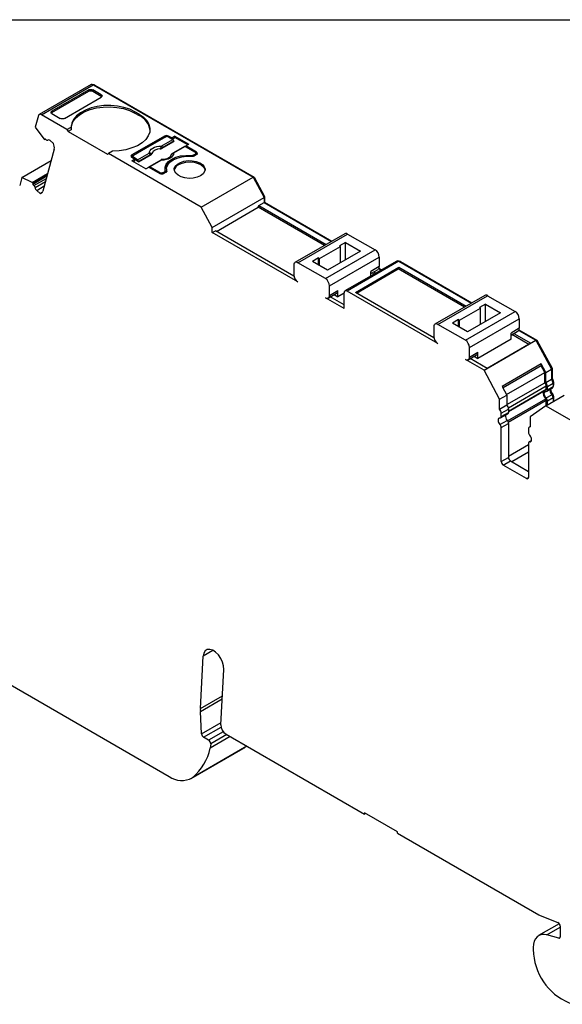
# Model space of a CAD drawing. Header units: millimetres. Extents: x 6 to 273, y 6 to 210.
# Tile 7 of 8: x 204 to 241, y 142 to 210. Entities that reach past the tile are written whole.
import ezdxf

# ---------------------------------------------------------------- set-up
doc = ezdxf.new("R2010")
doc.units = ezdxf.units.MM
doc.linetypes.add('SLD-Solid', pattern=[0])
doc.layers.add('TEXT', color=140, linetype='SLD-Solid', lineweight=25)

msp = doc.modelspace()

# ---------------------------------------------------------------- linework, layer by layer
for p, q in [((208.931, 205.128), (205.395, 203.087)), ((205.545, 203.072), (209.081, 205.113)), ((208.769, 204.761), (206.26, 203.313)), ((208.776, 204.676), (208.769, 204.761)), ((209.624, 204.432), (209.053, 204.762)), ((209.053, 204.762), (209.059, 204.676)), ((209.081, 205.113), (219.983, 198.819)), ((209.152, 205.072), (209.187, 205.093)), ((209.187, 205.093), (220.058, 198.817)), ((206.253, 203.219), (208.776, 204.676)), ((207.115, 202.82), (209.624, 204.268)), ((209.059, 204.676), (209.631, 204.346)), ((209.631, 204.346), (209.624, 204.432)), ((209.631, 204.346), (209.669, 204.312)), ((205.34, 203.009), (205.127, 202.213)), ((207.291, 202.064), (205.545, 203.072)), ((206.216, 203.189), (206.253, 203.219)), ((206.26, 203.313), (206.253, 203.219)), ((206.26, 203.149), (206.831, 202.819)), ((212.205, 203.105), (211.922, 203.268)), ((211.922, 203.179), (211.922, 203.268)), ((211.922, 203.179), (212.205, 203.015)), ((212.205, 203.015), (212.205, 203.105)), ((205.127, 202.213), (205.713, 201.418)), ((207.291, 202.064), (207.569, 202.225)), ((207.291, 202.064), (207.369, 201.929)), ((205.754, 201.381), (205.713, 201.418)), ((205.754, 201.381), (205.818, 201.418)), ((205.877, 201.366), (205.795, 201.438)), ((207.574, 202.048), (207.369, 201.929)), ((207.369, 201.929), (210.042, 200.386)), ((213.938, 201.615), (211.71, 200.329)), ((211.71, 200.239), (213.938, 201.525)), ((214.008, 201.554), (211.816, 200.288)), ((213.722, 200.933), (214.509, 201.387)), ((213.938, 201.525), (213.938, 201.615)), ((214.436, 201.491), (214.221, 201.615)), ((214.221, 201.615), (214.221, 201.554)), ((214.221, 201.554), (214.509, 201.387)), ((214.648, 201.613), (214.436, 201.491)), ((214.436, 201.491), (214.436, 201.429)), ((214.461, 201.415), (214.648, 201.523)), ((214.648, 201.613), (215.597, 201.066)), ((214.648, 201.523), (214.648, 201.613)), ((215.519, 201.021), (214.648, 201.523)), ((206.42, 200.728), (205.651, 197.86)), ((205.979, 201.338), (206, 201.35)), ((205.984, 201.341), (205.998, 201.349)), ((206.366, 201.101), (206.134, 201.307)), ((213.734, 200.767), (214.581, 201.256)), ((214.58, 201.272), (213.793, 200.818)), ((215.296, 200.909), (214.509, 200.455)), ((215.346, 200.904), (214.559, 200.45)), ((214.58, 201.272), (214.581, 201.256)), ((215.346, 200.904), (216.024, 200.513)), ((215.384, 200.943), (215.597, 201.066)), ((216.13, 200.513), (215.384, 200.943)), ((215.384, 200.882), (215.384, 200.943)), ((210.042, 200.386), (210.119, 200.431)), ((210.398, 200.592), (210.119, 200.431)), ((216.448, 196.778), (210.119, 200.431)), ((211.71, 200.329), (211.71, 200.239)), ((211.71, 200.166), (211.926, 200.042)), ((211.772, 200.227), (211.772, 200.137)), ((211.772, 200.137), (211.773, 200.13)), ((212.105, 199.999), (211.816, 200.166)), ((211.816, 200.166), (211.816, 200.105)), ((212.105, 199.999), (212.892, 200.454)), ((212.963, 200.339), (212.176, 199.884)), ((212.177, 199.868), (213.024, 200.357)), ((214.38, 200.326), (214.375, 200.313)), ((215.748, 200.241), (215.748, 200.297)), ((215.918, 200.329), (216.024, 200.391)), ((215.918, 200.329), (215.918, 200.242)), ((216.024, 200.301), (215.924, 200.243)), ((216.13, 200.35), (215.988, 200.268)), ((216.024, 200.301), (216.024, 200.391)), ((216.13, 200.423), (216.067, 200.459)), ((216.068, 200.362), (216.068, 200.452)), ((216.13, 200.423), (216.13, 200.513)), ((204.213, 198.797), (206.211, 199.95)), ((211.926, 200.042), (211.714, 199.919)), ((212.662, 199.372), (211.714, 199.919)), ((211.792, 199.874), (211.926, 199.952)), ((211.926, 199.952), (211.926, 200.042)), ((212.177, 199.868), (211.926, 200.013)), ((212.177, 199.868), (212.176, 199.884)), ((212.662, 199.372), (212.874, 199.494)), ((212.874, 199.494), (213.62, 199.064)), ((213.679, 199.976), (212.892, 199.521)), ((213.729, 199.971), (212.942, 199.516)), ((213.62, 199.125), (212.942, 199.516)), ((213.807, 200.014), (213.722, 200.007)), ((214.082, 199.38), (214.082, 199.29)), ((204.213, 198.797), (204.067, 198.249)), ((204.917, 198.447), (204.213, 198.797)), ((204.917, 198.447), (205.972, 199.056)), ((204.958, 198.411), (205.953, 198.985)), ((205.923, 198.874), (204.959, 198.317)), ((205.041, 198.245), (205.885, 198.732)), ((213.62, 199.064), (213.62, 199.125)), ((213.832, 199.125), (213.938, 199.186)), ((213.832, 199.125), (213.832, 199.037)), ((213.938, 199.096), (213.838, 199.039)), ((214.044, 199.146), (213.902, 199.064)), ((213.938, 199.096), (213.938, 199.186)), ((213.996, 199.178), (213.996, 199.268)), ((214.082, 199.29), (214.092, 199.19)), ((214.1, 199.209), (214.1, 199.245)), ((216.448, 196.778), (219.983, 198.819)), ((219.983, 198.819), (220.731, 197.433)), ((220.002, 198.784), (220.058, 198.817)), ((220.058, 198.817), (220.766, 197.503)), ((204.917, 198.447), (204.958, 198.411)), ((204.959, 198.317), (205.041, 198.245)), ((205.117, 198.107), (205.827, 198.517)), ((205.224, 197.912), (205.746, 198.214)), ((205.224, 197.912), (205.457, 197.706)), ((205.457, 197.706), (205.631, 197.807)), ((217.195, 195.392), (220.731, 197.433)), ((220.71, 197.471), (220.766, 197.503)), ((220.731, 197.433), (220.731, 197.081)), ((220.766, 197.503), (220.766, 197.101)), ((217.195, 195.392), (216.448, 196.778)), ((217.485, 195.117), (220.327, 196.758)), ((220.327, 196.758), (220.377, 196.877)), ((224.835, 194.156), (220.327, 196.758)), ((220.377, 196.877), (220.731, 197.081)), ((220.377, 196.877), (224.962, 194.23)), ((220.731, 197.081), (220.766, 197.101)), ((220.731, 197.081), (225.316, 194.434)), ((220.766, 197.101), (225.351, 194.454)), ((217.195, 195.04), (217.195, 195.392)), ((217.195, 195.04), (217.408, 195.162)), ((223.024, 191.675), (217.195, 195.04)), ((222.755, 192.075), (217.408, 195.162)), ((226.223, 194.958), (222.829, 192.998)), ((223.029, 192.979), (226.423, 194.938)), ((226.423, 194.938), (228.297, 193.856)), ((224.514, 193.264), (225.928, 194.081)), ((226.282, 194.367), (225.858, 194.122)), ((225.928, 194.081), (225.858, 194.122)), ((225.928, 192.984), (225.928, 194.081)), ((226.282, 194.367), (227.303, 193.777)), ((226.282, 193.188), (226.282, 194.367)), ((224.903, 191.897), (228.297, 193.856)), ((227.303, 193.777), (225.04, 192.471)), ((225.186, 191.407), (228.58, 193.366)), ((228.58, 193.366), (228.58, 192.713)), ((222.746, 192.815), (222.746, 192.162)), ((224.903, 191.897), (223.029, 192.979)), ((224.443, 193.305), (224.019, 193.06)), ((225.04, 192.471), (224.019, 193.06)), ((224.443, 193.305), (224.514, 193.264)), ((224.443, 192.815), (224.443, 193.305)), ((224.514, 192.775), (224.514, 193.264)), ((229.773, 193.096), (226.238, 191.055)), ((229.923, 193.081), (226.388, 191.04)), ((226.954, 190.958), (229.923, 192.673)), ((228.58, 192.713), (228.014, 192.387)), ((229.873, 192.554), (229.923, 192.673)), ((229.923, 193.081), (234.862, 190.23)), ((229.923, 192.673), (234.508, 190.026)), ((229.994, 193.04), (230.029, 193.06)), ((230.029, 193.06), (234.897, 190.25)), ((227.031, 190.913), (229.873, 192.554)), ((228.014, 192.251), (228.497, 192.53)), ((228.014, 192.08), (228.014, 192.387)), ((228.223, 192.2), (228.074, 192.286)), ((228.202, 192.36), (228.35, 192.274)), ((228.542, 192.572), (228.704, 192.478)), ((228.559, 192.603), (228.739, 192.499)), ((234.381, 189.952), (229.873, 192.554)), ((225.186, 190.754), (225.186, 191.407)), ((225.103, 190.571), (225.669, 190.897)), ((225.186, 190.754), (225.751, 191.08)), ((225.508, 190.804), (225.751, 190.664)), ((225.751, 190.664), (225.751, 191.08)), ((226.176, 190.909), (225.751, 190.664)), ((226.176, 189.856), (226.176, 190.917)), ((232.57, 187.471), (226.388, 191.04)), ((232.301, 187.871), (226.954, 190.958)), ((235.769, 190.754), (232.375, 188.794)), ((232.575, 188.774), (235.969, 190.734)), ((235.969, 190.734), (237.843, 189.652)), ((226.176, 189.856), (224.908, 190.588)), ((226.176, 190.101), (225.232, 190.645)), ((235.828, 190.162), (235.403, 189.917)), ((235.828, 190.162), (236.849, 189.573)), ((235.828, 188.984), (235.828, 190.162)), ((234.06, 189.06), (235.474, 189.876)), ((234.449, 187.693), (237.843, 189.652)), ((236.849, 189.573), (234.586, 188.267)), ((235.474, 189.876), (235.403, 189.917)), ((235.474, 188.78), (235.474, 189.876)), ((234.449, 187.693), (232.575, 188.774)), ((233.989, 189.101), (233.565, 188.856)), ((234.586, 188.267), (233.565, 188.856)), ((233.989, 189.101), (234.06, 189.06)), ((233.989, 188.611), (233.989, 189.101)), ((234.06, 188.57), (234.06, 189.06)), ((234.732, 187.203), (238.126, 189.162)), ((238.126, 189.162), (238.126, 188.509)), ((232.292, 188.611), (232.292, 187.958)), ((238.126, 188.509), (237.56, 188.182)), ((237.56, 188.047), (238.043, 188.326)), ((237.56, 187.766), (237.56, 188.182)), ((238.776, 187.415), (237.62, 188.082)), ((237.748, 188.155), (238.904, 187.488)), ((238.088, 188.367), (239.257, 187.692)), ((238.105, 188.398), (239.332, 187.69)), ((237.56, 187.766), (235.297, 186.46)), ((235.722, 185.651), (239.257, 187.692)), ((238.904, 187.488), (235.934, 185.774)), ((239.257, 187.692), (240.323, 185.716)), ((239.276, 187.658), (239.332, 187.69)), ((239.332, 187.69), (240.358, 185.787)), ((234.649, 186.366), (235.215, 186.693)), ((234.732, 186.549), (234.732, 187.203)), ((234.732, 186.549), (235.297, 186.876)), ((235.297, 186.46), (235.297, 186.876)), ((235.722, 185.651), (234.454, 186.383)), ((235.934, 185.774), (234.778, 186.441)), ((235.054, 186.6), (235.297, 186.46)), ((239.616, 186.082), (236.964, 184.551)), ((239.616, 185.948), (237.019, 184.449)), ((239.934, 185.492), (239.616, 186.082)), ((239.616, 186.082), (239.616, 185.948)), ((239.856, 185.502), (239.616, 185.948)), ((236.787, 183.675), (235.722, 185.651)), ((237.26, 184.003), (239.856, 185.502)), ((239.856, 184.796), (239.856, 185.502)), ((239.934, 185.492), (240.323, 185.716)), ((239.934, 184.811), (239.934, 185.492)), ((240.302, 185.755), (240.358, 185.787)), ((240.323, 185.716), (240.323, 185.036)), ((240.358, 185.787), (240.358, 185.084)), ((237.282, 183.31), (239.856, 184.796)), ((239.934, 184.811), (240.323, 185.036)), ((240.04, 184.538), (240.429, 184.762)), ((240.323, 185.063), (240.358, 185.084)), ((240.42, 184.839), (240.464, 184.865)), ((240.429, 184.762), (240.429, 184.532)), ((240.429, 184.614), (240.464, 184.634)), ((240.464, 184.865), (240.464, 184.634)), ((236.787, 183.675), (237.282, 183.961)), ((236.964, 184.551), (237.282, 183.961)), ((237.282, 183.961), (237.282, 183.281)), ((237.378, 183.091), (239.962, 184.583)), ((237.388, 182.867), (239.962, 184.353)), ((237.388, 182.836), (239.944, 184.311)), ((239.927, 183.224), (241.194, 183.955)), ((239.955, 183.758), (240.344, 183.983)), ((239.962, 184.353), (239.962, 184.583)), ((239.999, 184.216), (240.388, 184.441)), ((240.04, 184.308), (240.04, 184.538)), ((240.04, 184.308), (240.429, 184.532)), ((240.368, 183.954), (240.422, 183.985)), ((240.429, 184.58), (240.444, 184.589)), ((236.787, 182.995), (236.787, 183.675)), ((236.787, 182.995), (237.282, 183.281)), ((237.329, 182.196), (239.924, 183.694)), ((237.374, 182.11), (239.962, 183.604)), ((239.962, 183.244), (239.962, 183.604)), ((240.04, 183.559), (240.429, 183.784)), ((240.04, 183.289), (240.04, 183.559)), ((240.416, 183.858), (240.464, 183.886)), ((240.429, 183.784), (240.429, 183.514)), ((240.464, 183.886), (240.464, 183.534)), ((236.852, 182.4), (237.347, 182.685)), ((236.893, 182.721), (237.388, 183.007)), ((236.893, 182.491), (237.388, 182.777)), ((236.893, 182.491), (236.893, 182.721)), ((237.388, 183.007), (237.388, 182.777)), ((239.927, 183.224), (238.865, 182.481)), ((239.927, 183.224), (244.134, 180.795)), ((236.809, 181.942), (237.304, 182.227)), ((236.893, 181.743), (237.388, 182.029)), ((237.388, 182.029), (237.388, 179.708)), ((238.865, 182.481), (238.865, 181.795)), ((236.893, 179.422), (236.893, 181.743)), ((238.755, 181.644), (238.755, 181.417)), ((238.865, 181.809), (238.817, 181.781)), ((237.388, 179.798), (238.755, 180.587)), ((238.755, 180.668), (238.755, 178.348)), ((238.958, 180.853), (238.797, 180.76)), ((238.84, 180.769), (238.95, 180.832)), ((237.608, 179.418), (238.755, 180.081)), ((236.893, 179.422), (237.388, 179.708)), ((237.035, 179.178), (237.53, 179.463)), ((237.53, 179.463), (238.755, 178.756)), ((238.614, 178.266), (237.035, 179.178)), ((238.614, 178.266), (238.755, 178.348)), ((193.334, 170.04), (214.255, 157.963)), ((217.238, 166.548), (216.575, 166.165)), ((216.382, 162.578), (216.575, 166.165)), ((217.783, 161.472), (217.987, 165.252)), ((216.382, 162.578), (217.89, 163.449)), ((216.382, 162.377), (217.878, 163.241)), ((216.462, 160.867), (216.382, 162.377)), ((216.462, 160.867), (217.792, 161.635)), ((216.603, 160.633), (217.797, 161.322)), ((216.949, 160.433), (216.603, 160.633)), ((217.946, 161.009), (216.949, 160.433)), ((218.418, 160.672), (217.06, 159.888)), ((218.189, 160.805), (217.089, 160.17)), ((218.136, 160.835), (227.57, 155.389)), ((215.755, 157.814), (219.29, 159.855)), ((215.835, 157.866), (219.371, 159.907)), ((219.399, 159.928), (215.864, 157.887)), ((217.089, 160.17), (217.06, 159.888)), ((219.371, 159.907), (219.29, 159.855)), ((219.399, 159.928), (219.524, 160.034)), ((229.833, 154.173), (227.57, 155.479)), ((227.57, 155.479), (227.57, 155.389)), ((227.648, 155.434), (227.57, 155.389)), ((229.833, 154.083), (229.833, 154.173)), ((229.833, 154.083), (239.452, 148.53)), ((239.557, 148.478), (240.758, 147.993)), ((240.853, 147.916), (239.445, 147.103)), ((240.001, 147.153), (240.92, 147.684)), ((240.92, 147.738), (240.92, 147.032)), ((240.815, 146.935), (240.001, 147.153)), ((240.815, 146.935), (240.915, 146.992)), ((239.082, 146.3), (239.082, 146.055))]:
    msp.add_line(p, q)
at = {"flags": 128}
for points in [[(211.922, 203.268), (211.568, 203.439), (211.165, 203.57), (210.729, 203.657), (210.272, 203.697), (209.81, 203.689), (209.359, 203.633), (208.932, 203.53), (208.545, 203.385), (208.209, 203.202), (207.935, 202.987), (207.734, 202.747), (207.61, 202.49), (207.569, 202.225)], [(207.569, 202.138), (207.589, 202.321), (207.692, 202.588), (207.878, 202.839), (208.141, 203.066), (208.473, 203.262), (208.861, 203.418), (209.293, 203.53), (209.753, 203.594), (210.226, 203.608), (210.695, 203.572), (211.144, 203.486), (211.558, 203.353), (211.922, 203.179)], [(205.545, 203.072), (205.511, 203.089), (205.477, 203.098), (205.445, 203.101), (205.416, 203.096), (205.39, 203.084), (205.369, 203.065), (205.352, 203.04), (205.34, 203.009)], [(212.205, 203.105), (212.501, 202.9), (212.728, 202.668), (212.878, 202.416), (212.948, 202.152), (212.933, 201.886), (212.836, 201.625), (212.659, 201.379), (212.408, 201.155), (212.091, 200.961), (211.719, 200.803), (211.303, 200.687), (210.858, 200.616), (210.398, 200.592)], [(213.938, 201.525), (213.968, 201.54), (214.002, 201.55)], [(212.892, 200.454), (212.909, 200.547), (212.956, 200.637), (213.033, 200.719), (213.136, 200.792), (213.262, 200.851), (213.405, 200.896), (213.561, 200.923), (213.722, 200.933)], [(211.668, 200.203), (211.685, 200.222), (211.71, 200.239)], [(214.559, 200.45), (214.542, 200.356), (214.495, 200.267), (214.418, 200.184), (214.315, 200.112), (214.189, 200.052), (214.046, 200.008), (213.891, 199.98), (213.729, 199.971)], [(213.994, 199.284), (213.985, 199.491), (214.058, 199.694), (214.21, 199.881), (214.433, 200.044), (214.714, 200.172), (215.039, 200.26), (215.39, 200.302), (215.748, 200.297)], [(214.1, 199.245), (214.086, 199.449), (214.155, 199.648), (214.303, 199.833), (214.521, 199.993), (214.798, 200.118), (215.118, 200.204), (215.463, 200.243), (215.816, 200.236)], [(214.375, 200.313), (214.352, 200.252), (214.338, 200.228)], [(214.4, 200.358), (214.401, 200.358), (214.402, 200.358), (214.404, 200.358), (214.406, 200.357)], [(216.13, 200.423), (216.155, 200.406), (216.173, 200.386)], [(212.942, 199.516), (212.929, 199.522), (212.916, 199.526), (212.905, 199.526), (212.894, 199.522), (212.885, 199.516), (212.878, 199.507), (212.874, 199.496), (212.873, 199.493)], [(216.395, 198.911), (216.167, 198.811), (215.901, 198.75), (215.617, 198.734), (215.335, 198.762), (215.077, 198.833), (214.861, 198.941), (214.704, 199.079), (214.618, 199.236), (214.608, 199.401), (214.676, 199.562), (214.816, 199.706), (215.018, 199.822), (215.267, 199.903), (215.545, 199.942), (215.831, 199.937), (216.103, 199.887), (216.343, 199.796), (216.53, 199.672), (216.653, 199.523), (216.702, 199.36), (216.673, 199.196), (216.568, 199.042), (216.395, 198.911)], [(214.91, 199.678), (215.138, 199.778), (215.404, 199.838), (215.688, 199.855), (215.97, 199.827), (216.228, 199.756), (216.444, 199.648), (216.601, 199.51), (216.687, 199.353), (216.7, 199.294)], [(239.955, 183.758), (239.903, 183.825), (239.863, 183.902), (239.837, 183.981), (239.828, 184.056), (239.837, 184.121), (239.863, 184.17), (239.903, 184.2), (239.955, 184.207)], [(236.809, 182.391), (236.757, 182.383), (236.716, 182.354), (236.69, 182.304), (236.681, 182.24), (236.69, 182.164), (236.716, 182.085), (236.757, 182.009), (236.809, 181.942)], [(238.84, 180.769), (238.892, 180.776), (238.933, 180.806), (238.958, 180.855), (238.967, 180.92), (238.958, 180.995), (238.933, 181.074), (238.892, 181.15), (238.84, 181.218)], [(217.987, 165.252), (217.97, 165.493), (217.898, 165.752), (217.775, 166.007), (217.613, 166.238), (217.423, 166.426), (217.223, 166.556), (217.026, 166.617), (216.851, 166.605), (216.71, 166.52), (216.616, 166.369), (216.575, 166.165)], [(240.001, 147.153), (239.81, 147.184), (239.633, 147.173), (239.474, 147.119), (239.338, 147.024), (239.228, 146.891), (239.147, 146.723), (239.098, 146.524), (239.082, 146.3)], [(240.815, 146.935), (240.837, 146.931), (240.857, 146.932), (240.875, 146.939), (240.891, 146.949), (240.903, 146.965), (240.913, 146.984), (240.918, 147.006), (240.92, 147.032)]]:
    msp.add_lwpolyline(points, dxfattribs=at)
for centre, radius, start, end in [((208.993, 204.989), 0.152, 54.67236, 114.0171), ((209.127, 205.007), 0.105, 55.11336, 108.84059), ((211.71, 201.867), 1.25, 6.9791, 66.66368), ((205.936, 201.295), 0.201, 134.64663, 154.65243), ((214.079, 201.342), 0.307, 62.60874, 117.39035), ((214.115, 201.349), 0.231, 62.60971, 117.39033), ((214.425, 201.257), 0.155, 5.68902, 57.19916), ((205.946, 201.421), 0.0882, 218.8749, 295.57014), ((206.037, 201.229), 0.124, 38.87552, 115.57038), ((205.849, 200.836), 0.581, 349.22897, 27.06912), ((213.603, 200.15), 0.588, 86.35658, 153.63803), ((213.352, 200.298), 0.578, 52.01933, 58.36592), ((213.638, 200.802), 0.155, 5.68902, 57.19916), ((215.317, 200.864), 0.0498, 54.01822, 114.67137), ((211.741, 200.248), 0.0873, 110.78399, 249.21794), ((211.84, 200.227), 0.0655, 110.78339, 249.21661), ((212.808, 200.323), 0.155, 5.68902, 57.19916), ((212.937, 200.401), 0.114, 345.17227, 18.58814), ((214.853, 199.189), 0.89, 103.97194, 168.56546), ((214.53, 200.41), 0.0497, 54.01604, 114.69587), ((215.779, 200.595), 0.3, 264.14934, 297.63517), ((215.849, 200.535), 0.301, 263.66936, 297.59762), ((216, 200.452), 0.0655, 290.78339, 69.21661), ((215.993, 200.369), 0.0754, 294.37466, 354.3052), ((216.099, 200.431), 0.0873, 290.78339, 69.21661), ((212.021, 199.869), 0.155, 5.68902, 57.19916), ((213.7, 199.932), 0.0484, 53.10275, 115.58684), ((215.136, 199.186), 0.541, 114.64677, 168.45577), ((213.726, 199.33), 0.231, 242.60971, 297.39033), ((213.761, 199.337), 0.307, 242.60971, 297.39033), ((213.903, 199.272), 0.0925, 292.32045, 7.67416), ((213.899, 199.186), 0.0977, 293.39918, 355.2807), ((214.009, 199.231), 0.0919, 292.11266, 9.09498), ((205.429, 198.365), 0.473, 174.48411, 185.79828), ((204.877, 198.064), 0.243, 9.99907, 47.82256), ((205.454, 198.166), 0.342, 189.99905, 227.82365), ((205.467, 197.894), 0.188, 266.92254, 349.57639), ((226.306, 194.774), 0.201, 54.38237, 114.30709), ((227.966, 193.338), 0.615, 2.60543, 57.39449), ((222.919, 192.843), 0.175, 50.79661, 189.21391), ((228.389, 192.689), 0.192, 304.12657, 7.18551), ((229.836, 192.958), 0.151, 54.38238, 114.3071), ((229.97, 192.976), 0.104, 54.85051, 109.10348), ((223.362, 192.191), 0.616, 182.65227, 236.7702), ((224.572, 191.379), 0.615, 2.60543, 57.39449), ((225.014, 190.725), 0.174, 232.30412, 9.44851), ((225.555, 191.059), 0.197, 305.0133, 6.29877), ((226.305, 190.938), 0.131, 50.79663, 189.21391), ((235.852, 190.57), 0.201, 54.38237, 114.30709), ((237.512, 189.134), 0.615, 2.60543, 57.39449), ((232.465, 188.639), 0.175, 50.79661, 189.21391), ((237.935, 188.485), 0.192, 304.12624, 7.18584), ((232.908, 187.986), 0.616, 182.65175, 236.77752), ((234.118, 187.175), 0.615, 2.60543, 57.39449), ((235.101, 186.854), 0.197, 305.0133, 6.29877), ((234.56, 186.521), 0.174, 232.29706, 9.44746), ((239.665, 184.568), 0.298, 2.92816, 50.03762), ((239.58, 184.517), 0.46, 2.63922, 39.7723), ((239.969, 184.741), 0.46, 2.63935, 39.77214), ((240.151, 184.848), 0.313, 2.93522, 48.67636), ((240.415, 184.629), 0.0497, 305.30549, 6.00641), ((240.279, 184.081), 0.525, 165.66581, 227.4979), ((239.918, 184.348), 0.0448, 305.30555, 6.00663), ((239.956, 184.292), 0.0853, 269.39186, 10.36541), ((240.614, 184.271), 0.395, 168.79207, 226.95594), ((240.881, 184.418), 0.631, 184.99497, 223.2821), ((240.118, 183.769), 0.311, 2.82621, 43.43121), ((240.33, 184.522), 0.0995, 305.30553, 6.00656), ((240.309, 183.878), 0.156, 2.82621, 43.43118), ((236.928, 182.986), 0.46, 2.63947, 39.77206), ((239.822, 183.597), 0.14, 2.82621, 43.43118), ((239.729, 183.544), 0.311, 2.82615, 43.43124), ((236.433, 182.7), 0.46, 2.63935, 39.77214), ((237.573, 182.516), 0.395, 168.79208, 226.95594), ((237.29, 182.767), 0.0995, 305.30551, 6.00657), ((236.81, 182.476), 0.0853, 269.39187, 10.36541), ((236.583, 181.728), 0.311, 2.82621, 43.43121), ((237.078, 182.013), 0.311, 2.82615, 43.43124), ((238.884, 181.666), 0.131, 98.38581, 189.50159), ((239.066, 181.432), 0.311, 182.8262, 223.43122), ((238.839, 180.684), 0.0853, 89.39185, 190.36535), ((237.201, 179.436), 0.307, 182.60546, 237.39453), ((237.695, 179.722), 0.307, 182.60546, 237.39451), ((238.669, 178.334), 0.0873, 230.79733, 9.21414), ((218.268, 162.48), 1.889, 177.01437, 183.11543), ((218.544, 161.478), 0.761, 180.41914, 237.5877), ((216.771, 160.893), 0.31, 184.83516, 237.24431), ((213.471, 160.675), 3.674, 310.63149, 347.63409), ((216.788, 160.178), 0.301, 358.50882, 57.79399), ((217.727, 162.214), 2.833, 305.46176, 306.1844), ((215.12, 159.135), 1.457, 233.58326, 299.40554), ((214.191, 160.173), 2.833, 305.46176, 306.1844), ((239.874, 149.256), 0.839, 239.84979, 247.82784), ((240.622, 147.727), 0.299, 2.0318, 62.8968), ((240.909, 146.059), 1.827, 180.10726, 186.5483), ((243.054, 146.193), 3.975, 184.94094, 251.59297)]:
    msp.add_arc(centre, radius, start, end)
for points, knots in [([(208.769, 204.761), (208.803, 204.781), (208.856, 204.795), (208.966, 204.796), (209.019, 204.781), (209.053, 204.762)], [0, 0, 0, 0, 0.5, 0.5, 1, 1, 1, 1]), ([(208.776, 204.676), (208.81, 204.695), (208.863, 204.71), (208.973, 204.71), (209.026, 204.695), (209.059, 204.676)], [0, 0, 0, 0, 0.5, 0.5, 1, 1, 1, 1]), ([(209.624, 204.432), (209.658, 204.412), (209.683, 204.382), (209.683, 204.318), (209.657, 204.287), (209.624, 204.268)], [0, 0, 0, 0, 0.5, 0.5, 1, 1, 1, 1]), ([(206.26, 203.149), (206.226, 203.169), (206.201, 203.199), (206.201, 203.263), (206.227, 203.294), (206.26, 203.313)], [0, 0, 0, 0, 0.5, 0.5, 1, 1, 1, 1]), ([(207.115, 202.82), (207.081, 202.8), (207.028, 202.786), (206.918, 202.786), (206.865, 202.8), (206.831, 202.819)], [0, 0, 0, 0, 0.5, 0.5, 1, 1, 1, 1]), ([(213.641, 200.737), (213.645, 200.737), (213.65, 200.738), (213.655, 200.738), (213.662, 200.739), (213.669, 200.741), (213.676, 200.742), (213.682, 200.744), (213.687, 200.745), (213.692, 200.747), (213.698, 200.749), (213.703, 200.751), (213.708, 200.754)], [0, 0, 0, 0, 0.00001445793, 0.00001445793, 0.00001445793, 0.0000369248, 0.0000369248, 0.0000369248, 0.00005543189, 0.00005543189, 0.00005543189, 0.00007424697, 0.00007424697, 0.00007424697, 0.00007424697]), ([(212.892, 200.454), (212.906, 200.457), (212.934, 200.463), (212.975, 200.463), (213.013, 200.456), (213.035, 200.444), (213.045, 200.438)], [0, 0, 0, 0, 0.251221, 0.500849, 0.763425, 1, 1, 1, 1]), ([(213.047, 200.372), (213.052, 200.376), (213.057, 200.38), (213.061, 200.384), (213.065, 200.388), (213.068, 200.392), (213.071, 200.397), (213.073, 200.401), (213.075, 200.406), (213.076, 200.411)], [0, 0, 0, 0, 0.00002465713, 0.00002465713, 0.00002465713, 0.00004898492, 0.00004898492, 0.00004898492, 0.00007416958, 0.00007416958, 0.00007416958, 0.00007416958]), ([(214.333, 200.226), (214.331, 200.221), (214.321, 200.199), (214.249, 200.135), (214.108, 200.066), (213.95, 200.021), (213.844, 200.016), (213.807, 200.014)], [0, 0, 0, 0, 0.069389, 0.318885, 0.585912, 0.854896, 1, 1, 1, 1]), ([(214.4, 200.358), (214.395, 200.351), (214.388, 200.341), (214.382, 200.33), (214.38, 200.326)], [0, 0, 0, 0, 0.665454, 1, 1, 1, 1]), ([(214.509, 200.455), (214.487, 200.441), (214.448, 200.415), (214.415, 200.376), (214.4, 200.358)], [0, 0, 0, 0, 0.553024, 1, 1, 1, 1]), ([(214.559, 200.45), (214.545, 200.445), (214.517, 200.436), (214.476, 200.414), (214.438, 200.388), (214.416, 200.367), (214.406, 200.357)], [0, 0, 0, 0, 0.251221, 0.500849, 0.763425, 1, 1, 1, 1]), ([(213.782, 200.009), (213.765, 200.007), (213.732, 200.003), (213.696, 199.985), (213.679, 199.976)], [0, 0, 0, 0, 0.512278, 1, 1, 1, 1]), ([(213.729, 199.971), (213.743, 199.985), (213.762, 200.005), (213.777, 200.007), (213.782, 200.008)], [0, 0, 0, 0, 0.682118, 1, 1, 1, 1])]:
    msp.add_open_spline(points, degree=3, knots=knots)
for points in [[(207.569, 202.225), (207.569, 202.167), (207.571, 202.108), (207.574, 202.048)], [(213.655, 200.79), (213.651, 200.772), (213.646, 200.754), (213.641, 200.737)], [(213.722, 200.933), (213.696, 200.902), (213.671, 200.853), (213.655, 200.79)], [(213.708, 200.754), (213.717, 200.758), (213.726, 200.762), (213.734, 200.767)], [(213.793, 200.818), (213.772, 200.806), (213.752, 200.789), (213.734, 200.767)], [(213.024, 200.357), (213.004, 200.357), (212.983, 200.35), (212.963, 200.339)], [(213.024, 200.357), (213.032, 200.362), (213.04, 200.367), (213.047, 200.372)], [(213.045, 200.438), (213.058, 200.43), (213.068, 200.421), (213.076, 200.411)], [(214.406, 200.357), (214.394, 200.343), (214.383, 200.329), (214.375, 200.313)]]:
    msp.add_open_spline(points, degree=3)
at = {"layer": 'TEXT'}
msp.add_line((6.35, 209.55), (273.05, 209.55), dxfattribs=at)

doc.saveas('drawing.dxf')
